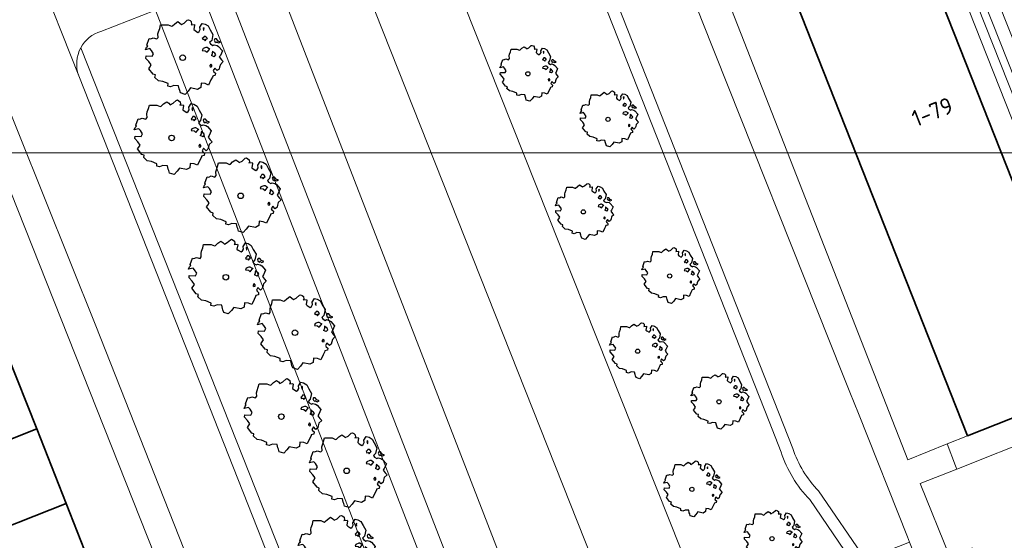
# Model space of a CAD drawing. Header units: metres. Extents: x 152391 to 157968, y 462336 to 467280.
# Tile 181 of 256: x 154706 to 154786, y 464513 to 464555. Entities that reach past the tile are written whole.
import ezdxf
from ezdxf.enums import TextEntityAlignment as Align

# ---------------------------------------------------------------- set-up
doc = ezdxf.new("R2010")
doc.units = ezdxf.units.M
doc.header["$LTSCALE"] = 0.75
doc.layers.get('0').update_dxf_attribs({"lineweight": 25})
for name, color, linetype, lineweight in [('B-GV-GR-BOOM-S', 252, 'Continuous', 25), ('B-WE-GR-GROENVOORZIENING-GV', 251, 'Continuous', 18), ('B-WE-GR-HAAG-GV', 251, 'Continuous', 13), ('B-WE-OG-BEBOUWING-GV', 6, 'Continuous', 35), ('B-WE-OG-BEBOUWING-T18', 1, 'Continuous', 18), ('B-WE-OG-TERREIN_CULTUURSCHEIDING-GV', 251, 'Continuous', 18), ('B-WE-VH-VERHARDING_ASFALT-GV', 251, 'Continuous', 18), ('B-WE-VH-VERHARDING_BETONSTRAATSTEEN-GV', 251, 'Continuous', 18), ('B-WE-VH-VERHARDING_TEGEL-GV', 251, 'Continuous', 18)]:
    doc.layers.add(name, color=color, linetype=linetype, lineweight=lineweight)
doc.layers.add('X-XX-AL-TEKENBLAD_HULPLIJN-G', color=7, linetype='Continuous', lineweight=18, plot=False)
doc.styles.add('NLCS-ISO-M750-T18', font='NLCS-ISO.ttf', dxfattribs={"height": 1.35})

# ---------------------------------------------------------------- blocks, each defined once
blk = doc.blocks.new('SGR-BOOM_31_50')
at = {"linetype": 'Continuous'}
for p, q in [((-1.479, 1.582), (-1.402, 1.78)), ((-1.402, 1.78), (-1.355, 1.999)), ((-1.355, 1.999), (-0.89, 1.999)), ((-0.89, 1.999), (-0.688, 1.911)), ((-0.688, 1.911), (-0.626, 1.933)), ((-0.626, 1.933), (-0.487, 2.064)), ((-0.487, 2.064), (-0.301, 2.196)), ((-0.301, 2.196), (-0.177, 2.108)), ((-0.177, 2.108), (-0.084, 2.02)), ((-0.084, 2.02), (0.087, 2.108)), ((0.087, 2.108), (0.273, 2.283)), ((0.273, 2.283), (0.351, 2.305)), ((0.351, 2.305), (0.444, 2.261)), ((0.444, 2.261), (0.521, 2.196)), ((0.537, 2.042), (0.506, 1.999)), ((0.506, 1.999), (0.707, 2.02)), ((0.521, 2.196), (0.537, 2.042)), ((0.723, 1.977), (0.676, 1.714)), ((0.676, 1.714), (0.754, 1.648)), ((0.707, 2.02), (0.723, 1.977)), ((0.754, 1.648), (0.924, 1.539)), ((0.924, 1.539), (1.002, 1.604)), ((1.002, 1.604), (1.064, 1.714)), ((1.048, 1.867), (1.188, 2.086)), ((1.064, 1.714), (1.048, 1.867)), ((1.188, 2.086), (1.358, 2.042)), ((1.296, 1.823), (1.234, 1.78)), ((1.234, 1.78), (1.265, 1.67)), ((1.265, 1.67), (1.281, 1.648)), ((1.281, 1.692), (1.296, 1.823)), ((1.358, 2.042), (1.545, 1.933)), ((1.545, 1.933), (1.669, 1.692)), ((1.669, 1.692), (1.839, 1.407)), ((-2.177, 0.772), (-2.038, 1.166)), ((-2.038, 1.166), (-1.944, 1.144)), ((-1.944, 1.144), (-1.789, 1.21)), ((-1.789, 1.21), (-1.572, 1.144)), ((-1.572, 1.144), (-1.495, 1.232)), ((-1.51, 1.451), (-1.479, 1.582)), ((-1.495, 1.232), (-1.51, 1.451)), ((1.25, 1.21), (1.188, 1.166)), ((1.188, 1.166), (1.234, 1.101)), ((1.234, 1.101), (1.312, 1.122)), ((1.296, 1.298), (1.25, 1.21)), ((1.374, 1.298), (1.296, 1.298)), ((1.312, 1.122), (1.374, 1.035)), ((1.436, 1.254), (1.374, 1.298)), ((1.374, 1.035), (1.436, 1.122)), ((1.498, 1.166), (1.436, 1.254)), ((1.436, 1.122), (1.498, 1.166)), ((1.762, 1.057), (1.638, 0.925)), ((1.638, 0.925), (1.7, 0.838)), ((1.7, 0.838), (1.839, 0.75)), ((1.839, 1.407), (1.762, 1.057)), ((1.963, 1.144), (1.917, 1.079)), ((1.917, 1.079), (1.948, 0.991)), ((1.948, 0.991), (2.041, 0.925)), ((2.056, 1.144), (1.963, 1.144)), ((2.041, 0.969), (2.18, 0.903)), ((2.041, 0.925), (2.056, 0.969)), ((2.165, 1.013), (2.056, 1.144)), ((2.304, 0.947), (2.165, 1.013)), ((2.18, 0.903), (2.304, 0.947)), ((-2.27, 0.487), (-2.208, 0.641)), ((-1.991, 0.553), (-2.27, 0.487)), ((-2.239, -0.038), (-2.224, 0.115)), ((-2.224, 0.115), (-1.851, 0.093)), ((-2.208, 0.641), (-2.131, 0.706)), ((-2.131, 0.706), (-2.177, 0.772)), ((-1.898, 0.444), (-1.991, 0.553)), ((-1.774, 0.246), (-1.898, 0.444)), ((-1.851, 0.093), (-1.774, 0.246)), ((1.234, 0.553), (1.188, 0.444)), ((1.188, 0.444), (1.374, 0.422)), ((1.405, 0.619), (1.234, 0.553)), ((1.374, 0.422), (1.483, 0.334)), ((1.483, 0.619), (1.405, 0.619)), ((1.622, 0.531), (1.483, 0.619)), ((1.483, 0.334), (1.607, 0.487)), ((1.607, 0.487), (1.653, 0.553)), ((1.793, 0.246), (1.746, 0.137)), ((1.911, 0.065), (1.746, 0.137)), ((1.808, 0.4), (1.793, 0.312)), ((1.793, 0.312), (1.793, 0.246)), ((1.901, 0.312), (1.808, 0.4)), ((1.839, 0.75), (1.917, 0.794)), ((1.963, 0.268), (1.901, 0.312)), ((1.911, 0.065), (2.01, 0.181)), ((1.917, 0.794), (2.087, 0.75)), ((2.01, 0.181), (1.963, 0.268)), ((2.087, 0.75), (2.18, 0.684)), ((2.18, 0.684), (2.413, 0.422)), ((2.289, 0.137), (2.227, 0.049)), ((2.227, 0.049), (2.351, -0.126)), ((2.413, 0.422), (2.289, 0.137)), ((-2.053, -0.235), (-2.239, -0.038)), ((-2.069, -0.673), (-1.991, -0.564)), ((-1.805, -1.002), (-2.069, -0.673)), ((-1.913, -0.433), (-2.053, -0.235)), ((-1.991, -0.564), (-1.913, -0.433)), ((1.715, -0.389), (1.653, -0.476)), ((1.653, -0.476), (1.669, -0.564)), ((1.684, -0.564), (1.777, -0.542)), ((1.777, -0.454), (1.715, -0.389)), ((1.777, -0.542), (1.777, -0.454)), ((1.948, -0.63), (1.855, -0.783)), ((1.855, -0.783), (1.901, -0.849)), ((2.103, -0.783), (1.948, -0.63)), ((2.211, -0.695), (2.103, -0.783)), ((2.242, -0.564), (2.211, -0.695)), ((2.289, -0.411), (2.242, -0.564)), ((2.459, -0.235), (2.289, -0.411)), ((2.351, -0.126), (2.459, -0.235)), ((-1.665, -1.046), (-1.805, -1.002)), ((-1.696, -1.199), (-1.665, -1.046)), ((-1.479, -1.396), (-1.696, -1.199)), ((-1.216, -1.44), (-1.479, -1.396)), ((-0.89, -1.571), (-1.216, -1.44)), ((-0.906, -1.725), (-0.89, -1.571)), ((1.126, -1.55), (1.11, -1.812)), ((1.374, -1.571), (1.126, -1.55)), ((1.576, -1.659), (1.374, -1.571)), ((1.715, -1.352), (1.576, -1.659)), ((1.808, -1.177), (1.715, -1.352)), ((1.824, -1.112), (1.808, -1.177)), ((1.979, -1.068), (1.824, -1.112)), ((1.901, -0.849), (1.994, -0.936)), ((1.994, -0.936), (1.979, -1.068)), ((-0.735, -1.769), (-0.906, -1.725)), ((-0.533, -1.681), (-0.735, -1.769)), ((-0.254, -1.703), (-0.533, -1.681)), ((-0.208, -1.9), (-0.254, -1.703)), ((-0.177, -1.988), (-0.208, -1.9)), ((-0.13, -2.141), (-0.177, -1.988)), ((0.149, -2.229), (-0.13, -2.141)), ((0.335, -2.031), (0.149, -2.229)), ((0.475, -1.834), (0.335, -2.031)), ((0.909, -1.922), (0.475, -1.834)), ((1.11, -1.812), (0.909, -1.922))]:
    blk.add_line(p, q, dxfattribs=at)
blk.add_circle((0, 0), 0.169, dxfattribs=at)
blk = doc.blocks.new('SGR-BOOM_50_100')
at = {"linetype": 'Continuous'}
for p, q in [((-1.869, 2.373), (-1.807, 2.665)), ((-1.807, 2.665), (-1.187, 2.665)), ((-1.187, 2.665), (-0.918, 2.548)), ((-0.918, 2.548), (-0.835, 2.577)), ((-0.835, 2.577), (-0.649, 2.752)), ((-0.649, 2.752), (-0.401, 2.928)), ((-0.401, 2.928), (-0.236, 2.811)), ((-0.236, 2.811), (-0.112, 2.694)), ((-0.112, 2.694), (0.116, 2.811)), ((0.116, 2.811), (0.364, 3.044)), ((0.364, 3.044), (0.467, 3.074)), ((0.467, 3.074), (0.591, 3.015)), ((0.591, 3.015), (0.695, 2.928)), ((0.715, 2.723), (0.674, 2.665)), ((0.674, 2.665), (0.943, 2.694)), ((0.695, 2.928), (0.715, 2.723)), ((0.964, 2.636), (0.902, 2.285)), ((0.943, 2.694), (0.964, 2.636)), ((1.398, 2.49), (1.584, 2.782)), ((1.418, 2.285), (1.398, 2.49)), ((1.584, 2.782), (1.811, 2.723)), ((1.729, 2.431), (1.646, 2.373)), ((1.708, 2.256), (1.729, 2.431)), ((1.811, 2.723), (2.059, 2.577)), ((2.059, 2.577), (2.225, 2.256)), ((-2.593, 1.526), (-2.386, 1.613)), ((-2.386, 1.613), (-2.096, 1.526)), ((-2.096, 1.526), (-1.993, 1.643)), ((-2.014, 1.935), (-1.972, 2.11)), ((-1.993, 1.643), (-2.014, 1.935)), ((-1.972, 2.11), (-1.869, 2.373)), ((0.902, 2.285), (1.005, 2.198)), ((1.005, 2.198), (1.232, 2.052)), ((1.232, 2.052), (1.336, 2.139)), ((1.336, 2.139), (1.418, 2.285)), ((1.667, 1.613), (1.584, 1.555)), ((1.646, 2.373), (1.687, 2.227)), ((1.729, 1.73), (1.667, 1.613)), ((1.687, 2.227), (1.708, 2.198)), ((1.832, 1.73), (1.729, 1.73)), ((1.915, 1.672), (1.832, 1.73)), ((1.997, 1.555), (1.915, 1.672)), ((2.225, 2.256), (2.452, 1.876)), ((2.452, 1.876), (2.349, 1.409)), ((-3.027, 0.65), (-2.944, 0.854)), ((-2.944, 0.854), (-2.841, 0.942)), ((-2.903, 1.029), (-2.717, 1.555)), ((-2.841, 0.942), (-2.903, 1.029)), ((-2.717, 1.555), (-2.593, 1.526)), ((1.584, 1.555), (1.646, 1.467)), ((1.646, 1.467), (1.749, 1.497)), ((1.873, 0.825), (1.646, 0.737)), ((1.749, 1.497), (1.832, 1.38)), ((1.832, 1.38), (1.915, 1.497)), ((1.977, 0.825), (1.873, 0.825)), ((1.915, 1.497), (1.997, 1.555)), ((2.163, 0.708), (1.977, 0.825)), ((2.349, 1.409), (2.183, 1.234)), ((2.183, 1.234), (2.266, 1.117)), ((2.266, 1.117), (2.452, 1)), ((2.452, 1), (2.556, 1.059)), ((2.618, 1.526), (2.556, 1.438)), ((2.556, 1.438), (2.597, 1.321)), ((2.556, 1.059), (2.783, 1)), ((2.597, 1.321), (2.721, 1.234)), ((2.742, 1.526), (2.618, 1.526)), ((2.721, 1.292), (2.907, 1.205)), ((2.721, 1.234), (2.742, 1.292)), ((2.886, 1.351), (2.742, 1.526)), ((2.783, 1), (2.907, 0.913)), ((3.072, 1.263), (2.886, 1.351)), ((2.907, 1.205), (3.072, 1.263)), ((2.907, 0.913), (3.217, 0.562)), ((-2.655, 0.737), (-3.027, 0.65)), ((-2.985, -0.051), (-2.965, 0.153)), ((-2.965, 0.153), (-2.469, 0.124)), ((-2.531, 0.591), (-2.655, 0.737)), ((-2.365, 0.329), (-2.531, 0.591)), ((-2.469, 0.124), (-2.365, 0.329)), ((1.646, 0.737), (1.584, 0.591)), ((1.584, 0.591), (1.832, 0.562)), ((1.832, 0.562), (1.977, 0.445)), ((1.977, 0.445), (2.142, 0.65)), ((2.142, 0.65), (2.204, 0.737)), ((2.39, 0.329), (2.328, 0.183)), ((2.549, 0.087), (2.328, 0.183)), ((2.411, 0.533), (2.39, 0.416)), ((2.39, 0.416), (2.39, 0.329)), ((2.535, 0.416), (2.411, 0.533)), ((2.618, 0.358), (2.535, 0.416)), ((2.549, 0.087), (2.68, 0.241)), ((2.68, 0.241), (2.618, 0.358)), ((3.052, 0.183), (2.969, 0.066)), ((2.969, 0.066), (3.135, -0.168)), ((3.217, 0.562), (3.052, 0.183)), ((-2.737, -0.314), (-2.985, -0.051)), ((-2.758, -0.898), (-2.655, -0.752)), ((-2.551, -0.577), (-2.737, -0.314)), ((-2.655, -0.752), (-2.551, -0.577)), ((2.287, -0.518), (2.204, -0.635)), ((2.204, -0.635), (2.225, -0.752)), ((2.245, -0.752), (2.37, -0.723)), ((2.37, -0.606), (2.287, -0.518)), ((2.37, -0.723), (2.37, -0.606)), ((2.99, -0.752), (2.948, -0.927)), ((3.052, -0.548), (2.99, -0.752)), ((3.279, -0.314), (3.052, -0.548)), ((3.135, -0.168), (3.279, -0.314)), ((-2.407, -1.336), (-2.758, -0.898)), ((-2.22, -1.394), (-2.407, -1.336)), ((-2.262, -1.599), (-2.22, -1.394)), ((2.411, -1.57), (2.287, -1.803)), ((2.432, -1.482), (2.411, -1.57)), ((2.638, -1.424), (2.432, -1.482)), ((2.597, -0.84), (2.473, -1.044)), ((2.473, -1.044), (2.535, -1.132)), ((2.535, -1.132), (2.659, -1.248)), ((2.804, -1.044), (2.597, -0.84)), ((2.659, -1.248), (2.638, -1.424)), ((2.948, -0.927), (2.804, -1.044)), ((-1.972, -1.862), (-2.262, -1.599)), ((-1.621, -1.92), (-1.972, -1.862)), ((-1.187, -2.095), (-1.621, -1.92)), ((-1.207, -2.3), (-1.187, -2.095)), ((-0.98, -2.358), (-1.207, -2.3)), ((-0.711, -2.241), (-0.98, -2.358)), ((-0.339, -2.271), (-0.711, -2.241)), ((-0.277, -2.533), (-0.339, -2.271)), ((1.501, -2.066), (1.48, -2.417)), ((1.832, -2.095), (1.501, -2.066)), ((2.101, -2.212), (1.832, -2.095)), ((2.287, -1.803), (2.101, -2.212)), ((-0.236, -2.65), (-0.277, -2.533)), ((-0.174, -2.855), (-0.236, -2.65)), ((0.199, -2.971), (-0.174, -2.855)), ((0.447, -2.709), (0.199, -2.971)), ((0.633, -2.446), (0.447, -2.709)), ((1.212, -2.563), (0.633, -2.446)), ((1.48, -2.417), (1.212, -2.563))]:
    blk.add_line(p, q, dxfattribs=at)
blk.add_circle((0, 0), 0.225, dxfattribs=at)

msp = doc.modelspace()

# ---------------------------------------------------------------- linework, layer by layer
at = {"layer": 'B-WE-GR-GROENVOORZIENING-GV'}
for points in [[(154750.204, 464565.856), (154767.272, 464522.601), (154768.245, 464520.102)], [(154769.194, 464520.415), (154752.327, 464563.2)], [(154749.006, 464481.795), (154737.716, 464486.524), (154711.438, 464552.917)], [(154711.264, 464550.636), (154711.322, 464550.489), (154726.154, 464512.949), (154730.23, 464502.41), (154731.213, 464500), (154733.81, 464493.63), (154734.09, 464492.934), (154736.763, 464486.432)], [(154780.089, 464498.915), (154775.242, 464511.188), (154775.089, 464511.411), (154771.281, 464516.965)], [(154770.564, 464516.268), (154774.36, 464510.698), (154779.163, 464498.538), (154779.41, 464497.948), (154779.54, 464497.478), (154779.572, 464497.048), (154779.548, 464496.455), (154779.202, 464495.079)]]:
    msp.add_lwpolyline(points, dxfattribs=at)
for points in [[(154711.438, 464552.917, 0.214805), (154711.264, 464550.636)], [(154768.245, 464520.102, 0.114556), (154770.564, 464516.268)], [(154771.281, 464516.965, -0.115052), (154769.194, 464520.415)]]:
    msp.add_lwpolyline(points, format="xyb", dxfattribs=at)
at = {"layer": 'B-WE-GR-HAAG-GV'}
for points in [[(154750.204, 464565.856), (154767.272, 464522.601), (154768.245, 464520.102)], [(154769.194, 464520.415), (154752.327, 464563.2)], [(154749.006, 464481.795), (154737.716, 464486.524), (154711.438, 464552.917)], [(154711.264, 464550.636), (154711.322, 464550.489), (154726.154, 464512.949), (154730.23, 464502.41), (154731.213, 464500), (154733.81, 464493.63), (154734.09, 464492.934), (154736.763, 464486.432)], [(154780.089, 464498.915), (154775.242, 464511.188), (154775.089, 464511.411), (154771.281, 464516.965)], [(154770.564, 464516.268), (154774.36, 464510.698), (154779.163, 464498.538), (154779.41, 464497.948), (154779.54, 464497.478), (154779.572, 464497.048), (154779.548, 464496.455), (154779.202, 464495.079)]]:
    msp.add_lwpolyline(points, dxfattribs=at)
for points in [[(154711.438, 464552.917, 0.214805), (154711.264, 464550.636)], [(154768.245, 464520.102, 0.114556), (154770.564, 464516.268)], [(154771.281, 464516.965, -0.115052), (154769.194, 464520.415)]]:
    msp.add_lwpolyline(points, format="xyb", dxfattribs=at)
at = {"layer": 'B-WE-OG-BEBOUWING-GV'}
for points in [[(154783.369, 464521.45), (154792.662, 464525.124), (154793.592, 464525.492), (154774.709, 464573.243), (154764.486, 464569.2)], [(154699.92, 464518.844), (154707.856, 464521.993), (154705.463, 464528.054), (154697.528, 464524.894)], [(154699.92, 464518.844), (154702.309, 464512.803), (154710.241, 464515.952), (154707.856, 464521.993)], [(154704.704, 464506.744), (154712.635, 464509.891), (154710.241, 464515.952), (154702.309, 464512.803)]]:
    msp.add_lwpolyline(points, close=True, dxfattribs=at)
at = {"layer": 'B-WE-OG-TERREIN_CULTUURSCHEIDING-GV'}
for points in [[(154753.791, 464582.688), (154753.888, 464582.432), (154756.932, 464574.606), (154778.526, 464519.495), (154781.7, 464520.776), (154783.369, 464521.45), (154764.486, 464569.2), (154774.709, 464573.243), (154774.348, 464574.18), (154773.921, 464575.288), (154776.209, 464576.16), (154771.391, 464588.202), (154770.813, 464589.647), (154770.605, 464590.17)], [(154768.245, 464520.102), (154767.272, 464522.601), (154750.204, 464565.856)], [(154759.758, 464491.225), (154753.55, 464509.81), (154732.892, 464561.928), (154726.876, 464559.596), (154751.711, 464495.49), (154742.338, 464491.862), (154717.505, 464555.963), (154713.065, 464554.242)], [(154741.54, 464558.946), (154760.098, 464512.235), (154760.14, 464512.13)], [(154711.438, 464552.917), (154737.716, 464486.524), (154749.006, 464481.795)], [(154794.642, 464515.172), (154794.618, 464515.233), (154789.289, 464521.425), (154782.504, 464518.744), (154779.526, 464517.567), (154781.922, 464511.632), (154783.73, 464512.362), (154785.527, 464507.911), (154783.719, 464507.181), (154789.189, 464493.631)], [(154779.202, 464495.079), (154779.548, 464496.455), (154779.572, 464497.048), (154779.54, 464497.478), (154779.41, 464497.948), (154779.163, 464498.538), (154774.36, 464510.698), (154770.564, 464516.268)]]:
    msp.add_lwpolyline(points, dxfattribs=at)
for points in [[(154726.876, 464559.596), (154723.123, 464558.141), (154746.503, 464497.79), (154744.638, 464497.068), (154721.258, 464557.418), (154717.505, 464555.963), (154742.338, 464491.862), (154751.711, 464495.49)], [(154744.638, 464497.068), (154746.503, 464497.79), (154723.123, 464558.141), (154721.258, 464557.418)]]:
    msp.add_lwpolyline(points, close=True, dxfattribs=at)
for points in [[(154713.065, 464554.242, 0.191067), (154711.438, 464552.917)], [(154770.564, 464516.268, -0.114556), (154768.245, 464520.102)]]:
    msp.add_lwpolyline(points, format="xyb", dxfattribs=at)
at = {"layer": 'B-WE-VH-VERHARDING_ASFALT-GV'}
for points in [[(154741.296, 464559.767), (154734.945, 464575.751), (154734.902, 464575.859), (154734.89, 464575.886), (154732.815, 464581.121), (154729.745, 464579.904), (154729.338, 464579.732), (154726.259, 464578.517), (154731.554, 464565.335), (154732.892, 464561.928), (154753.55, 464509.81), (154759.758, 464491.225), (154760.694, 464488.617), (154760.876, 464488.089), (154763.934, 464489.927), (154763.989, 464489.96), (154763.976, 464489.995), (154763.719, 464490.657), (154762.864, 464492.852)], [(154760.14, 464512.13), (154760.098, 464512.235), (154741.54, 464558.946)]]:
    msp.add_lwpolyline(points, dxfattribs=at)
at = {"layer": 'B-WE-VH-VERHARDING_BETONSTRAATSTEEN-GV'}
for points in [[(154736.763, 464486.432), (154734.09, 464492.934), (154733.81, 464493.63), (154731.213, 464500), (154730.23, 464502.41), (154726.154, 464512.949), (154711.322, 464550.489), (154711.264, 464550.636), (154707.832, 464559.324), (154702.812, 464572.029), (154701.334, 464575.77), (154700.847, 464577.001), (154686.07, 464614.305), (154685.972, 464614.553), (154680.155, 464629.247), (154665.287, 464666.809), (154664.009, 464670.039), (154663.575, 464671.134), (154634.66, 464743.95)], [(154628.98, 464741.96), (154656.427, 464672.851), (154656.452, 464672.776), (154659.683, 464664.596), (154662.939, 464656.346), (154668.771, 464641.795), (154677.132, 464620.328), (154693.736, 464578.243), (154693.8, 464578.056), (154696.967, 464569.796), (154700.092, 464561.625), (154700.135, 464561.523), (154712.639, 464530.347), (154724.55, 464500.22), (154724.638, 464500), (154726.16, 464496.19)], [(154771.281, 464516.965), (154775.089, 464511.411), (154778.653, 464512.809), (154778.481, 464513.237), (154774.526, 464523.25), (154773.824, 464524.974), (154773.22, 464526.46), (154761.839, 464555.078), (154751.64, 464581.113)], [(154752.327, 464563.2), (154769.194, 464520.415)]]:
    msp.add_lwpolyline(points, dxfattribs=at)
msp.add_lwpolyline([(154769.194, 464520.415, 0.115052), (154771.281, 464516.965)], format="xyb", dxfattribs=at)
at = {"layer": 'B-WE-VH-VERHARDING_TEGEL-GV'}
for points in [[(154798.839, 464534.075), (154795.344, 464532.742), (154783.53, 464562.508), (154773.059, 464588.85), (154773.054, 464588.848), (154771.391, 464588.202), (154776.209, 464576.16), (154773.921, 464575.288), (154774.348, 464574.18), (154777.141, 464575.281), (154778.256, 464572.454), (154777.136, 464571.992), (154793.288, 464531.157), (154794.031, 464531.451), (154792.012, 464536.525), (154792.59, 464536.753), (154794.609, 464531.68), (154795.519, 464532.041), (154799.051, 464533.441), (154800.046, 464533.836), (154800.631, 464534.068), (154800.387, 464534.685), (154800.295, 464534.649)], [(154784.155, 464558.087), (154787.832, 464548.79), (154787.247, 464548.563), (154783.571, 464557.86)], [(154784.155, 464558.087), (154783.571, 464557.86), (154787.247, 464548.563), (154787.832, 464548.79)]]:
    msp.add_lwpolyline(points, close=True, dxfattribs=at)
for points in [[(154790.655, 464487.334), (154789.189, 464493.631), (154783.719, 464507.181), (154785.527, 464507.911), (154783.73, 464512.362), (154781.922, 464511.632), (154779.526, 464517.567), (154782.504, 464518.744), (154782.399, 464519.009), (154781.7, 464520.776), (154778.526, 464519.495), (154756.932, 464574.606), (154753.888, 464582.432), (154753.791, 464582.688), (154752.207, 464586.887)], [(154751.64, 464581.113), (154761.839, 464555.078), (154773.22, 464526.46), (154773.824, 464524.974), (154774.526, 464523.25), (154778.481, 464513.237), (154778.653, 464512.809), (154784.218, 464498.986)], [(154713.065, 464554.242), (154717.505, 464555.963), (154721.258, 464557.418), (154723.123, 464558.141), (154726.876, 464559.596), (154732.892, 464561.928), (154731.554, 464565.335), (154725.56, 464562.992), (154721.811, 464561.526), (154719.948, 464560.798), (154716.2, 464559.333), (154711.742, 464557.59)], [(154696.359, 464564.875), (154698.088, 464560.528), (154698.126, 464560.434), (154698.139, 464560.404), (154722.099, 464500), (154723.72, 464495.77), (154723.827, 464495.504), (154723.924, 464495.252)], [(154726.16, 464496.19), (154724.638, 464500), (154724.55, 464500.22), (154712.639, 464530.347), (154700.135, 464561.523), (154700.092, 464561.625)], [(154707.832, 464559.324), (154711.264, 464550.636)]]:
    msp.add_lwpolyline(points, dxfattribs=at)
for points in [[(154711.438, 464552.917, -0.191067), (154713.065, 464554.242)], [(154711.264, 464550.636, -0.214805), (154711.438, 464552.917)]]:
    msp.add_lwpolyline(points, format="xyb", dxfattribs=at)
at = {"layer": 'X-XX-AL-TEKENBLAD_HULPLIJN-G', "flags": 128}
msp.add_lwpolyline([(155303.405, 464974.886), (154995.905, 464974.886), (154838.404, 464974.886), (154688.404, 464974.886), (154688.404, 464759.636), (154688.404, 464544.386), (154838.404, 464544.386), (154995.905, 464544.386), (155153.405, 464544.386), (155153.405, 464633.897), (155303.405, 464633.897)], close=True, dxfattribs=at)

# ---------------------------------------------------------------- block references
at = {"layer": 'B-GV-GR-BOOM-S', "transparency": 33554559}
for name, p in [('SGR-BOOM_50_100', (154719.7, 464552.1)), ('SGR-BOOM_31_50', (154747.7, 464550.8)), ('SGR-BOOM_31_50', (154754.2, 464547.1)), ('SGR-BOOM_50_100', (154718.8, 464545.6)), ('SGR-BOOM_50_100', (154724.4, 464540.9)), ('SGR-BOOM_31_50', (154752.2, 464539.6)), ('SGR-BOOM_50_100', (154723.2, 464534.3)), ('SGR-BOOM_31_50', (154759.2, 464534.4)), ('SGR-BOOM_50_100', (154728.8, 464529.8)), ('SGR-BOOM_31_50', (154756.6, 464528.3)), ('SGR-BOOM_50_100', (154727.7, 464523)), ('SGR-BOOM_31_50', (154763.2, 464524.2)), ('SGR-BOOM_50_100', (154733, 464518.6)), ('SGR-BOOM_31_50', (154761, 464517.1)), ('SGR-BOOM_50_100', (154732.1, 464511.9)), ('SGR-BOOM_31_50', (154767.5, 464513.1))]:
    msp.add_blockref(name, p, dxfattribs=at)

# ---------------------------------------------------------------- texts
at = {"layer": 'B-WE-OG-BEBOUWING-T18', "style": 'NLCS-ISO-M750-T18'}
msp.add_text('1-79', height=1.35, rotation=21.6, dxfattribs=at).set_placement((154780.506, 464547.707), align=Align.MIDDLE)

doc.saveas('drawing.dxf')
